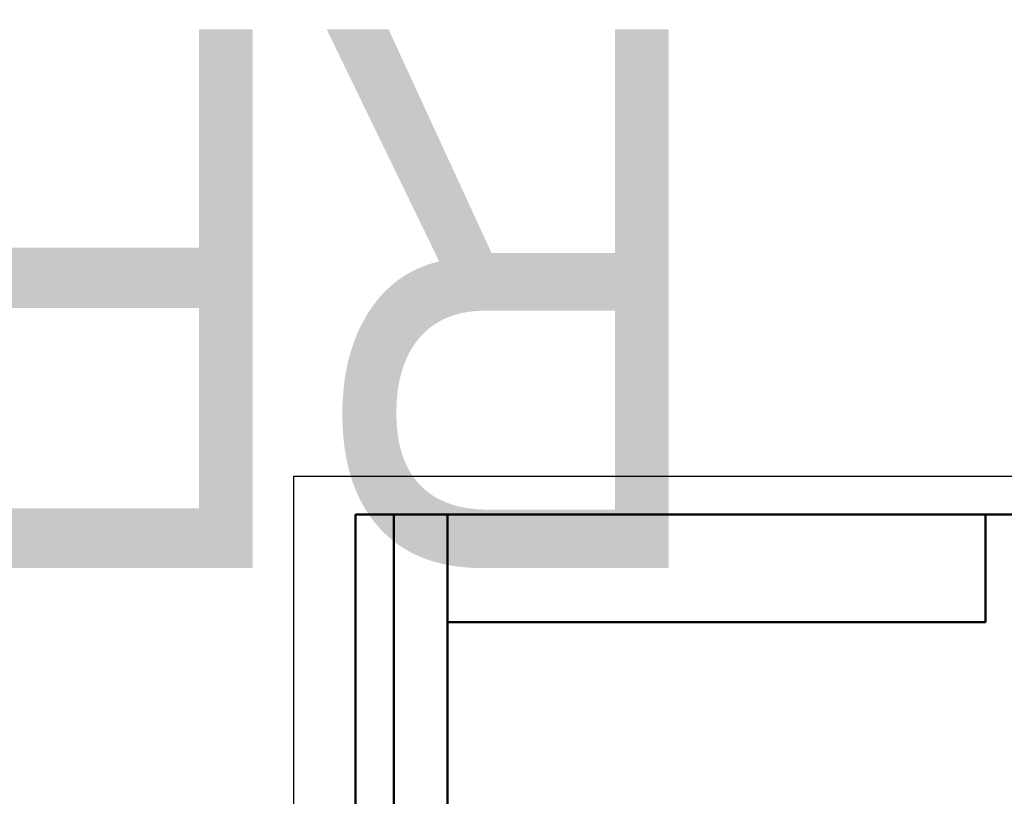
# Model space of a CAD drawing. Header units: millimetres. Extents: x -469 to 1266, y -69 to 356.
# Tile 13 of 16: x -36 to 92, y 255 to 356. Entities that reach past the tile are written whole.
import ezdxf
from ezdxf.enums import TextEntityAlignment as Align

# ---------------------------------------------------------------- set-up
doc = ezdxf.new("R2018")
doc.units = ezdxf.units.MM
for name, color, linetype, lineweight in [('Кромка (ГОСТ)', 7, 'Continuous', 50), ('Обозначение (ГОСТ)', 7, 'Continuous', 25), ('Эскизная геометрия (ГОСТ)', 7, 'Continuous', 50)]:
    doc.layers.add(name, color=color, linetype=linetype, lineweight=lineweight)
doc.styles.get("Standard").update_dxf_attribs({"font": 'GOST Common Italic.ttf'})

# ---------------------------------------------------------------- blocks, each defined once
blk = doc.blocks.new('ГОСТ - Доп. графы 2')
at = {"layer": 'Эскизная геометрия (ГОСТ)'}
for p, q in [((-12, 0), (-12, 120)), ((-12, 120), (0, 120)), ((-7, 0), (-7, 120)), ((-12, 60), (0, 60)), ((0, 0), (-12, 0))]:
    blk.add_line(p, q, dxfattribs=at)
at = {"layer": 'Обозначение (ГОСТ)', "lineweight": 30, "width": 0.8, "flags": 17}
for tag, p in [('Первичная_применяемость', (-3.65, 90.03)), ('Справочный_номер', (-3.55, 30.02))]:
    blk.add_attdef(tag, text='', height=3.17, rotation=90, dxfattribs=at).set_placement(p, align=Align.MIDDLE_CENTER)
blk = doc.blocks.new('ГОСТ - Доп. графы 3')
at = {"layer": 'Эскизная геометрия (ГОСТ)'}
for p, q in [((0, 0), (70, 0)), ((70, 0), (70, -14)), ((70, -14), (0, -14))]:
    blk.add_line(p, q, dxfattribs=at)
at = {"layer": 'Обозначение (ГОСТ)', "lineweight": 30, "width": 0.8}
blk.add_attdef('ОБОЗНАЧЕНИЕ', text='', height=5, rotation=180, dxfattribs=at).set_placement((34.94, -6.97), align=Align.MIDDLE_CENTER)
blk = doc.blocks.new('Рамки ГОСТ_ граница 297x210')
at = {"layer": 'Кромка (ГОСТ)', "lineweight": 25}
for p, q in [((0, 0), (0, 297)), ((0, 297), (210, 297))]:
    blk.add_line(p, q, dxfattribs=at)
at = {"layer": 'Кромка (ГОСТ)'}
for p, q in [((205, 292), (20, 292)), ((20, 292), (20, 5))]:
    blk.add_line(p, q, dxfattribs=at)

msp = doc.modelspace()

# ---------------------------------------------------------------- block references
ref = msp.add_blockref('ГОСТ - Доп. графы 3', (20, 292))
lines = msp.add_mtext('\\W0.8000;RFM11 16x0.5F ', dxfattribs={"layer": 'Обозначение (ГОСТ)', "insert": (54.942, 285.032), "char_height": 70.12484, "attachment_point": 1, "rotation": 180})
ref.add_attrib('ОБОЗНАЧЕНИЕ', '', (54.942, 285.032)).embed_mtext(lines)
for name, p in [('Рамки ГОСТ_ граница 297x210', (0, 0)), ('ГОСТ - Доп. графы 2', (20, 172))]:
    msp.add_blockref(name, p)

doc.saveas('drawing.dxf')
